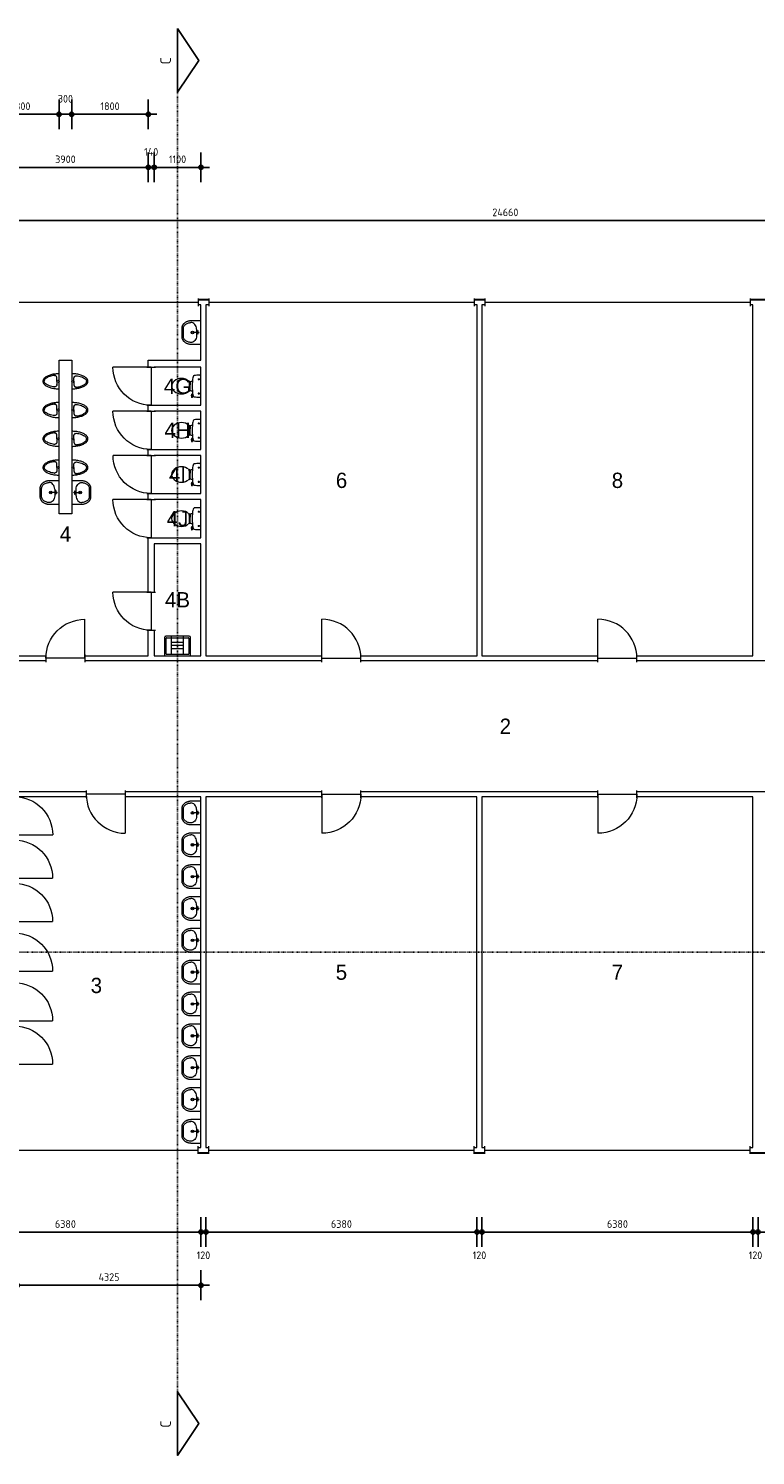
# Model space of a CAD drawing. Header units: millimetres. Extents: x 362177 to 5000048, y 157834 to 733119.
# Tile 23 of 152: x 507170 to 524288, y 284687 to 318299. Entities that reach past the tile are written whole.
import ezdxf
from ezdxf.enums import TextEntityAlignment as Align

# ---------------------------------------------------------------- set-up
doc = ezdxf.new("R2010")
doc.units = ezdxf.units.MM
doc.set_wipeout_variables(frame=1)
doc.linetypes.add('ACAD_ISO03W100', pattern=[30, 12, -18])
doc.layers.get('DEFPOINTS').update_dxf_attribs({"color": 255})
doc.layers.add('A--M$1A-_F123-', color=1, linetype='Continuous')
doc.layers.add('A--T$1A-_F123-_0_25MM', color=2, linetype='Continuous')
for name, color, linetype, lineweight in [('X-L21_C_buitenwanden', 7, 'Continuous', 30), ('X-L22_C_binnenwand', 7, 'Continuous', 13), ('X-L28_C_eiland ruimte', 7, 'Continuous', 13), ('X-L31_C_buitenwandopening', 1, 'Continuous', 5), ('X-L32_C_binnenwandopeningen', 3, 'Continuous', 5), ('X-L74_C_sanitair', 5, 'Continuous', 5), ('X-T22_C_ruimtelabel', 7, 'Continuous', 5)]:
    doc.layers.add(name, color=color, linetype=linetype, lineweight=lineweight)
doc.styles.add('ALFA-0_18', font='iso3098.shx', dxfattribs={"height": 180})
doc.styles.add('ALFA-0_25', font='iso3098.shx', dxfattribs={"height": 250})
doc.dimstyles.new('ALFA-0_18', dxfattribs={"dimscale": 100, "dimtxt": 0.18, "dimasz": 1, "dimexe": 1.25, "dimexo": 0.625, "dimgap": 1, "dimtad": 1, "dimdec": 0, "dimzin": 0, "dimdsep": 46, "dimtxsty": 'ALFA-0_18', "dimblk": 'diminfradot', "dimblk1": 'diminfradot', "dimblk2": 'diminfradot', "dimsah": 1, "dimcen": 2.5, "dimse1": 1, "dimse2": 1, "dimclrd": 141, "dimclrt": 1, "dimadec": 0, "dimazin": 0, "dimtfac": 1, "dimtmove": 2, "dimatfit": 3, "dimldrblk": 'diminfrapyl', "dimfxl": 1, "dimtolj": 1, "dimtzin": 0, "dimarcsym": 0})

# ---------------------------------------------------------------- blocks, each defined once
blk = doc.blocks.new('diminfradot')
at = {"color": 0}
for p, q in [((0, -3.5), (0, 3.5)), ((-2, 0), (2, 0))]:
    blk.add_line(p, q, dxfattribs=at)
for radius in [0.5, 0.25]:
    blk.add_circle((0, 0), radius, dxfattribs=at)
blk = doc.blocks.new('*D124')
at = {"layer": 'A--M$1A-_F123-', "color": 141, "lineweight": -2, "transparency": 16777216}
blk.add_line((504948, 289948), (511128, 289948), dxfattribs=at)
at = {"layer": 'DEFPOINTS', "color": 0, "transparency": 16777216}
for p in [(504848, 291939), (511228, 291939), (511228, 289948)]:
    blk.add_point(p, dxfattribs=at)
at = {"layer": 'A--M$1A-_F123-', "color": 141, "lineweight": -2, "transparency": 16777216, "xscale": 100, "yscale": 100, "zscale": 100, "rotation": 180}
blk.add_blockref('diminfradot', (504848, 289948), dxfattribs=at)
at = {"layer": 'A--M$1A-_F123-', "color": 141, "lineweight": -2, "transparency": 16777216, "xscale": 100, "yscale": 100, "zscale": 100}
blk.add_blockref('diminfradot', (511228, 289948), dxfattribs=at)
at = {"layer": 'A--M$1A-_F123-', "color": 1, "transparency": 16777216, "insert": (508038, 290138), "char_height": 180, "attachment_point": 5, "style": 'ALFA-0_18'}
blk.add_mtext('\\A1;6380', dxfattribs=at)
blk = doc.blocks.new('diminfrapyl')
at = {"color": 0}
blk.add_solid([(0, 0), (-4, 0.7), (-4, -0.7)], dxfattribs=at)
blk = doc.blocks.new('*D125')
at = {"layer": 'A--M$1A-_F123-', "color": 141, "lineweight": -2, "transparency": 16777216}
for p, q in [((511128, 289948), (511028, 289948)), ((511228, 289948), (511348, 289948)), ((511448, 289948), (511548, 289948))]:
    blk.add_line(p, q, dxfattribs=at)
at = {"layer": 'DEFPOINTS', "color": 0, "transparency": 16777216}
for p in [(511228, 291939), (511348, 291939), (511348, 289948)]:
    blk.add_point(p, dxfattribs=at)
at = {"layer": 'A--M$1A-_F123-', "color": 141, "lineweight": -2, "transparency": 16777216, "xscale": 100, "yscale": 100, "zscale": 100}
blk.add_blockref('diminfradot', (511228, 289948), dxfattribs=at)
at = {"layer": 'A--M$1A-_F123-', "color": 141, "lineweight": -2, "transparency": 16777216, "xscale": 100, "yscale": 100, "zscale": 100, "rotation": 180}
blk.add_blockref('diminfradot', (511348, 289948), dxfattribs=at)
at = {"layer": 'A--M$1A-_F123-', "color": 1, "transparency": 16777216, "insert": (511288, 289403), "char_height": 180, "attachment_point": 5, "style": 'ALFA-0_18'}
blk.add_mtext('\\A1;120', dxfattribs=at)
blk = doc.blocks.new('*D126')
at = {"layer": 'A--M$1A-_F123-', "color": 141, "lineweight": -2, "transparency": 16777216}
blk.add_line((511448, 289948), (517628, 289948), dxfattribs=at)
at = {"layer": 'DEFPOINTS', "color": 0, "transparency": 16777216}
for p in [(511348, 291939), (517728, 291939), (517728, 289948)]:
    blk.add_point(p, dxfattribs=at)
at = {"layer": 'A--M$1A-_F123-', "color": 141, "lineweight": -2, "transparency": 16777216, "xscale": 100, "yscale": 100, "zscale": 100, "rotation": 180}
blk.add_blockref('diminfradot', (511348, 289948), dxfattribs=at)
at = {"layer": 'A--M$1A-_F123-', "color": 141, "lineweight": -2, "transparency": 16777216, "xscale": 100, "yscale": 100, "zscale": 100}
blk.add_blockref('diminfradot', (517728, 289948), dxfattribs=at)
at = {"layer": 'A--M$1A-_F123-', "color": 1, "transparency": 16777216, "insert": (514538, 290138), "char_height": 180, "attachment_point": 5, "style": 'ALFA-0_18'}
blk.add_mtext('\\A1;6380', dxfattribs=at)
blk = doc.blocks.new('*D127')
at = {"layer": 'A--M$1A-_F123-', "color": 141, "lineweight": -2, "transparency": 16777216}
for p, q in [((517628, 289948), (517528, 289948)), ((517728, 289948), (517848, 289948)), ((517948, 289948), (518048, 289948))]:
    blk.add_line(p, q, dxfattribs=at)
at = {"layer": 'DEFPOINTS', "color": 0, "transparency": 16777216}
for p in [(517728, 291939), (517848, 291939), (517848, 289948)]:
    blk.add_point(p, dxfattribs=at)
at = {"layer": 'A--M$1A-_F123-', "color": 141, "lineweight": -2, "transparency": 16777216, "xscale": 100, "yscale": 100, "zscale": 100}
blk.add_blockref('diminfradot', (517728, 289948), dxfattribs=at)
at = {"layer": 'A--M$1A-_F123-', "color": 141, "lineweight": -2, "transparency": 16777216, "xscale": 100, "yscale": 100, "zscale": 100, "rotation": 180}
blk.add_blockref('diminfradot', (517848, 289948), dxfattribs=at)
at = {"layer": 'A--M$1A-_F123-', "color": 1, "transparency": 16777216, "insert": (517788, 289403), "char_height": 180, "attachment_point": 5, "style": 'ALFA-0_18'}
blk.add_mtext('\\A1;120', dxfattribs=at)
blk = doc.blocks.new('*D128')
at = {"layer": 'A--M$1A-_F123-', "color": 141, "lineweight": -2, "transparency": 16777216}
blk.add_line((517948, 289948), (524128, 289948), dxfattribs=at)
at = {"layer": 'DEFPOINTS', "color": 0, "transparency": 16777216}
for p in [(517848, 291939), (524228, 291939), (524228, 289948)]:
    blk.add_point(p, dxfattribs=at)
at = {"layer": 'A--M$1A-_F123-', "color": 141, "lineweight": -2, "transparency": 16777216, "xscale": 100, "yscale": 100, "zscale": 100, "rotation": 180}
blk.add_blockref('diminfradot', (517848, 289948), dxfattribs=at)
at = {"layer": 'A--M$1A-_F123-', "color": 141, "lineweight": -2, "transparency": 16777216, "xscale": 100, "yscale": 100, "zscale": 100}
blk.add_blockref('diminfradot', (524228, 289948), dxfattribs=at)
at = {"layer": 'A--M$1A-_F123-', "color": 1, "transparency": 16777216, "insert": (521038, 290138), "char_height": 180, "attachment_point": 5, "style": 'ALFA-0_18'}
blk.add_mtext('\\A1;6380', dxfattribs=at)
blk = doc.blocks.new('*D129')
at = {"layer": 'A--M$1A-_F123-', "color": 141, "lineweight": -2, "transparency": 16777216}
for p, q in [((524128, 289948), (524028, 289948)), ((524228, 289948), (524348, 289948)), ((524448, 289948), (524548, 289948))]:
    blk.add_line(p, q, dxfattribs=at)
at = {"layer": 'DEFPOINTS', "color": 0, "transparency": 16777216}
for p in [(524228, 291939), (524348, 291939), (524348, 289948)]:
    blk.add_point(p, dxfattribs=at)
at = {"layer": 'A--M$1A-_F123-', "color": 141, "lineweight": -2, "transparency": 16777216, "xscale": 100, "yscale": 100, "zscale": 100}
blk.add_blockref('diminfradot', (524228, 289948), dxfattribs=at)
at = {"layer": 'A--M$1A-_F123-', "color": 141, "lineweight": -2, "transparency": 16777216, "xscale": 100, "yscale": 100, "zscale": 100, "rotation": 180}
blk.add_blockref('diminfradot', (524348, 289948), dxfattribs=at)
at = {"layer": 'A--M$1A-_F123-', "color": 1, "transparency": 16777216, "insert": (524288, 289403), "char_height": 180, "attachment_point": 5, "style": 'ALFA-0_18'}
blk.add_mtext('\\A1;120', dxfattribs=at)
blk = doc.blocks.new('*D130')
at = {"layer": 'A--M$1A-_F123-', "color": 141, "lineweight": -2, "transparency": 16777216}
blk.add_line((524448, 289948), (530628, 289948), dxfattribs=at)
at = {"layer": 'DEFPOINTS', "color": 0, "transparency": 16777216}
for p in [(524348, 291939), (530728, 291939), (530728, 289948)]:
    blk.add_point(p, dxfattribs=at)
at = {"layer": 'A--M$1A-_F123-', "color": 141, "lineweight": -2, "transparency": 16777216, "xscale": 100, "yscale": 100, "zscale": 100, "rotation": 180}
blk.add_blockref('diminfradot', (524348, 289948), dxfattribs=at)
at = {"layer": 'A--M$1A-_F123-', "color": 141, "lineweight": -2, "transparency": 16777216, "xscale": 100, "yscale": 100, "zscale": 100}
blk.add_blockref('diminfradot', (530728, 289948), dxfattribs=at)
at = {"layer": 'A--M$1A-_F123-', "color": 1, "transparency": 16777216, "insert": (527538, 290138), "char_height": 180, "attachment_point": 5, "style": 'ALFA-0_18'}
blk.add_mtext('\\A1;6380', dxfattribs=at)
blk = doc.blocks.new('*D157')
at = {"layer": 'A--M$1A-_F123-', "color": 141, "lineweight": -2, "transparency": 16777216}
blk.add_line((506168, 313779), (530628, 313779), dxfattribs=at)
at = {"layer": 'DEFPOINTS', "color": 0, "transparency": 16777216}
for p in [(530728, 313779), (506068, 300324), (530728, 300324)]:
    blk.add_point(p, dxfattribs=at)
at = {"layer": 'A--M$1A-_F123-', "color": 141, "lineweight": -2, "transparency": 16777216, "xscale": 100, "yscale": 100, "zscale": 100, "rotation": 180}
blk.add_blockref('diminfradot', (506068, 313779), dxfattribs=at)
at = {"layer": 'A--M$1A-_F123-', "color": 141, "lineweight": -2, "transparency": 16777216, "xscale": 100, "yscale": 100, "zscale": 100}
blk.add_blockref('diminfradot', (530728, 313779), dxfattribs=at)
at = {"layer": 'A--M$1A-_F123-', "color": 1, "transparency": 16777216, "insert": (518398, 313969), "char_height": 180, "attachment_point": 5, "style": 'ALFA-0_18'}
blk.add_mtext('\\A1;24660', dxfattribs=at)
blk = doc.blocks.new('*D173')
at = {"layer": 'A--M$1A-_F123-', "color": 141, "lineweight": -2, "transparency": 16777216}
blk.add_line((507003, 288698), (511128, 288698), dxfattribs=at)
at = {"layer": 'DEFPOINTS', "color": 0, "transparency": 16777216}
for p in [(506903, 293784), (511228, 291939), (511228, 288698)]:
    blk.add_point(p, dxfattribs=at)
at = {"layer": 'A--M$1A-_F123-', "color": 141, "lineweight": -2, "transparency": 16777216, "xscale": 100, "yscale": 100, "zscale": 100, "rotation": 180}
blk.add_blockref('diminfradot', (506903, 288698), dxfattribs=at)
at = {"layer": 'A--M$1A-_F123-', "color": 141, "lineweight": -2, "transparency": 16777216, "xscale": 100, "yscale": 100, "zscale": 100}
blk.add_blockref('diminfradot', (511228, 288698), dxfattribs=at)
at = {"layer": 'A--M$1A-_F123-', "color": 1, "transparency": 16777216, "insert": (509065, 288888), "char_height": 180, "attachment_point": 5, "style": 'ALFA-0_18'}
blk.add_mtext('\\A1;4325', dxfattribs=at)
blk = doc.blocks.new('*D188')
at = {"layer": 'A--M$1A-_F123-', "color": 141, "lineweight": -2, "transparency": 16777216}
blk.add_line((506188, 315029), (509888, 315029), dxfattribs=at)
at = {"layer": 'DEFPOINTS', "color": 0, "transparency": 16777216}
for p in [(509988, 315029), (506088, 303524), (509988, 303524)]:
    blk.add_point(p, dxfattribs=at)
at = {"layer": 'A--M$1A-_F123-', "color": 141, "lineweight": -2, "transparency": 16777216, "xscale": 100, "yscale": 100, "zscale": 100, "rotation": 180}
blk.add_blockref('diminfradot', (506088, 315029), dxfattribs=at)
at = {"layer": 'A--M$1A-_F123-', "color": 141, "lineweight": -2, "transparency": 16777216, "xscale": 100, "yscale": 100, "zscale": 100}
blk.add_blockref('diminfradot', (509988, 315029), dxfattribs=at)
at = {"layer": 'A--M$1A-_F123-', "color": 1, "transparency": 16777216, "insert": (508038, 315219), "char_height": 180, "attachment_point": 5, "style": 'ALFA-0_18'}
blk.add_mtext('\\A1;3900', dxfattribs=at)
blk = doc.blocks.new('*D189')
at = {"layer": 'A--M$1A-_F123-', "color": 141, "lineweight": -2, "transparency": 16777216}
for p, q in [((509888, 315029), (509788, 315029)), ((509988, 315029), (510128, 315029)), ((510228, 315029), (510328, 315029))]:
    blk.add_line(p, q, dxfattribs=at)
at = {"layer": 'DEFPOINTS', "color": 0, "transparency": 16777216}
for p in [(510128, 315029), (509988, 303524), (510128, 303524)]:
    blk.add_point(p, dxfattribs=at)
at = {"layer": 'A--M$1A-_F123-', "color": 141, "lineweight": -2, "transparency": 16777216, "xscale": 100, "yscale": 100, "zscale": 100}
blk.add_blockref('diminfradot', (509988, 315029), dxfattribs=at)
at = {"layer": 'A--M$1A-_F123-', "color": 141, "lineweight": -2, "transparency": 16777216, "xscale": 100, "yscale": 100, "zscale": 100, "rotation": 180}
blk.add_blockref('diminfradot', (510128, 315029), dxfattribs=at)
at = {"layer": 'A--M$1A-_F123-', "color": 1, "transparency": 16777216, "insert": (510058, 315394), "char_height": 180, "attachment_point": 5, "style": 'ALFA-0_18'}
blk.add_mtext('\\A1;140', dxfattribs=at)
blk = doc.blocks.new('*D190')
at = {"layer": 'A--M$1A-_F123-', "color": 141, "lineweight": -2, "transparency": 16777216}
blk.add_line((510228, 315029), (511128, 315029), dxfattribs=at)
at = {"layer": 'DEFPOINTS', "color": 0, "transparency": 16777216}
for p in [(511228, 315029), (510128, 303524), (511228, 303524)]:
    blk.add_point(p, dxfattribs=at)
at = {"layer": 'A--M$1A-_F123-', "color": 141, "lineweight": -2, "transparency": 16777216, "xscale": 100, "yscale": 100, "zscale": 100, "rotation": 180}
blk.add_blockref('diminfradot', (510128, 315029), dxfattribs=at)
at = {"layer": 'A--M$1A-_F123-', "color": 141, "lineweight": -2, "transparency": 16777216, "xscale": 100, "yscale": 100, "zscale": 100}
blk.add_blockref('diminfradot', (511228, 315029), dxfattribs=at)
at = {"layer": 'A--M$1A-_F123-', "color": 1, "transparency": 16777216, "insert": (510678, 315219), "char_height": 180, "attachment_point": 5, "style": 'ALFA-0_18'}
blk.add_mtext('\\A1;1100', dxfattribs=at)
blk = doc.blocks.new('*D256')
at = {"layer": 'A--M$1A-_F123-', "color": 141, "lineweight": -2, "transparency": 16777216}
blk.add_line((476068, 311689), (476068, 310589), dxfattribs=at)
at = {"layer": 'DEFPOINTS', "color": 0, "transparency": 16777216}
for p in [(504848, 311789), (476068, 310489), (507888, 310489)]:
    blk.add_point(p, dxfattribs=at)
at = {"layer": 'A--M$1A-_F123-', "color": 141, "lineweight": -2, "transparency": 16777216, "xscale": 100, "yscale": 100, "zscale": 100}
for p, rotation in [((476068, 311789), 90), ((476068, 310489), 270)]:
    blk.add_blockref('diminfradot', p, dxfattribs=dict(at, rotation=rotation))
at = {"layer": 'A--M$1A-_F123-', "color": 1, "transparency": 16777216, "insert": (475878, 311139), "char_height": 180, "attachment_point": 5, "rotation": 90, "style": 'ALFA-0_18'}
blk.add_mtext('\\A1;1300', dxfattribs=at)
blk = doc.blocks.new('*D257')
at = {"layer": 'A--M$1A-_F123-', "color": 141, "lineweight": -2, "transparency": 16777216}
blk.add_line((476068, 310389), (476068, 306969), dxfattribs=at)
at = {"layer": 'DEFPOINTS', "color": 0, "transparency": 16777216}
for p in [(507888, 310489), (476068, 306869), (507888, 306869)]:
    blk.add_point(p, dxfattribs=at)
at = {"layer": 'A--M$1A-_F123-', "color": 141, "lineweight": -2, "transparency": 16777216, "xscale": 100, "yscale": 100, "zscale": 100}
for p, rotation in [((476068, 310489), 90), ((476068, 306869), 270)]:
    blk.add_blockref('diminfradot', p, dxfattribs=dict(at, rotation=rotation))
at = {"layer": 'A--M$1A-_F123-', "color": 1, "transparency": 16777216, "insert": (475878, 308679), "char_height": 180, "attachment_point": 5, "rotation": 90, "style": 'ALFA-0_18'}
blk.add_mtext('\\A1;3620', dxfattribs=at)
blk = doc.blocks.new('*D258')
at = {"layer": 'A--M$1A-_F123-', "color": 141, "lineweight": -2, "transparency": 16777216}
blk.add_line((476068, 306769), (476068, 303624), dxfattribs=at)
at = {"layer": 'DEFPOINTS', "color": 0, "transparency": 16777216}
for p in [(507888, 306869), (476068, 303524), (506088, 303524)]:
    blk.add_point(p, dxfattribs=at)
at = {"layer": 'A--M$1A-_F123-', "color": 141, "lineweight": -2, "transparency": 16777216, "xscale": 100, "yscale": 100, "zscale": 100}
for p, rotation in [((476068, 306869), 90), ((476068, 303524), 270)]:
    blk.add_blockref('diminfradot', p, dxfattribs=dict(at, rotation=rotation))
at = {"layer": 'A--M$1A-_F123-', "color": 1, "transparency": 16777216, "insert": (475878, 305196.5), "char_height": 180, "attachment_point": 5, "rotation": 90, "style": 'ALFA-0_18'}
blk.add_mtext('\\A1;3345', dxfattribs=at)
blk = doc.blocks.new('*D259')
at = {"layer": 'A--M$1A-_F123-', "color": 141, "lineweight": -2, "transparency": 16777216}
blk.add_line((474818, 311689), (474818, 303624), dxfattribs=at)
at = {"layer": 'DEFPOINTS', "color": 0, "transparency": 16777216}
for p in [(511348, 311789), (474818, 303524), (511348, 303524)]:
    blk.add_point(p, dxfattribs=at)
at = {"layer": 'A--M$1A-_F123-', "color": 141, "lineweight": -2, "transparency": 16777216, "xscale": 100, "yscale": 100, "zscale": 100}
for p, rotation in [((474818, 311789), 90), ((474818, 303524), 270)]:
    blk.add_blockref('diminfradot', p, dxfattribs=dict(at, rotation=rotation))
at = {"layer": 'A--M$1A-_F123-', "color": 1, "transparency": 16777216, "insert": (474628, 307656.5), "char_height": 180, "attachment_point": 5, "rotation": 90, "style": 'ALFA-0_18'}
blk.add_mtext('\\A1;8265', dxfattribs=at)
blk = doc.blocks.new('*D260')
at = {"layer": 'A--M$1A-_F123-', "color": 141, "lineweight": -2, "transparency": 16777216}
for p, q in [((474818, 303624), (474818, 303724)), ((474818, 303524), (474818, 303404)), ((474818, 303304), (474818, 303204))]:
    blk.add_line(p, q, dxfattribs=at)
at = {"layer": 'DEFPOINTS', "color": 0, "transparency": 16777216}
for p in [(511348, 303524), (474818, 303404), (506068, 303404)]:
    blk.add_point(p, dxfattribs=at)
at = {"layer": 'A--M$1A-_F123-', "color": 141, "lineweight": -2, "transparency": 16777216, "xscale": 100, "yscale": 100, "zscale": 100}
for p, rotation in [((474818, 303524), 270), ((474818, 303404), 90)]:
    blk.add_blockref('diminfradot', p, dxfattribs=dict(at, rotation=rotation))
at = {"layer": 'A--M$1A-_F123-', "color": 1, "transparency": 16777216, "insert": (474453, 303464), "char_height": 180, "attachment_point": 5, "rotation": 90, "style": 'ALFA-0_18'}
blk.add_mtext('\\A1;120', dxfattribs=at)
blk = doc.blocks.new('*D262')
at = {"layer": 'A--M$1A-_F123-', "color": 141, "lineweight": -2, "transparency": 16777216}
for p, q in [((474818, 300424), (474818, 300524)), ((474818, 300324), (474818, 300204)), ((474818, 300104), (474818, 300004))]:
    blk.add_line(p, q, dxfattribs=at)
at = {"layer": 'DEFPOINTS', "color": 0, "transparency": 16777216}
for p in [(474818, 300204), (506068, 300324), (511348, 300204)]:
    blk.add_point(p, dxfattribs=at)
at = {"layer": 'A--M$1A-_F123-', "color": 141, "lineweight": -2, "transparency": 16777216, "xscale": 100, "yscale": 100, "zscale": 100}
for p, rotation in [((474818, 300324), 270), ((474818, 300204), 90)]:
    blk.add_blockref('diminfradot', p, dxfattribs=dict(at, rotation=rotation))
at = {"layer": 'A--M$1A-_F123-', "color": 1, "transparency": 16777216, "insert": (474453, 300264), "char_height": 180, "attachment_point": 5, "rotation": 90, "style": 'ALFA-0_18'}
blk.add_mtext('\\A1;120', dxfattribs=at)
blk = doc.blocks.new('*D263')
at = {"layer": 'A--M$1A-_F123-', "color": 141, "lineweight": -2, "transparency": 16777216}
blk.add_line((474818, 300104), (474818, 292039), dxfattribs=at)
at = {"layer": 'DEFPOINTS', "color": 0, "transparency": 16777216}
for p in [(511348, 300204), (474818, 291939), (511348, 291939)]:
    blk.add_point(p, dxfattribs=at)
at = {"layer": 'A--M$1A-_F123-', "color": 141, "lineweight": -2, "transparency": 16777216, "xscale": 100, "yscale": 100, "zscale": 100}
for p, rotation in [((474818, 300204), 90), ((474818, 291939), 270)]:
    blk.add_blockref('diminfradot', p, dxfattribs=dict(at, rotation=rotation))
at = {"layer": 'A--M$1A-_F123-', "color": 1, "transparency": 16777216, "insert": (474628, 296071.5), "char_height": 180, "attachment_point": 5, "rotation": 90, "style": 'ALFA-0_18'}
blk.add_mtext('\\A1;8265', dxfattribs=at)
blk = doc.blocks.new('*D429')
at = {"layer": 'A--M$1A-_F123-', "color": 141, "lineweight": -2, "transparency": 16777216}
blk.add_line((506188, 316279), (507788, 316279), dxfattribs=at)
at = {"layer": 'DEFPOINTS', "color": 0, "transparency": 16777216}
for p in [(507888, 316279), (506088, 310489), (507888, 310489)]:
    blk.add_point(p, dxfattribs=at)
at = {"layer": 'A--M$1A-_F123-', "color": 141, "lineweight": -2, "transparency": 16777216, "xscale": 100, "yscale": 100, "zscale": 100, "rotation": 180}
blk.add_blockref('diminfradot', (506088, 316279), dxfattribs=at)
at = {"layer": 'A--M$1A-_F123-', "color": 141, "lineweight": -2, "transparency": 16777216, "xscale": 100, "yscale": 100, "zscale": 100}
blk.add_blockref('diminfradot', (507888, 316279), dxfattribs=at)
at = {"layer": 'A--M$1A-_F123-', "color": 1, "transparency": 16777216, "insert": (506988, 316469), "char_height": 180, "attachment_point": 5, "style": 'ALFA-0_18'}
blk.add_mtext('\\A1;1800', dxfattribs=at)
blk = doc.blocks.new('*D430')
at = {"layer": 'A--M$1A-_F123-', "color": 141, "lineweight": -2, "transparency": 16777216}
for p, q in [((507788, 316279), (507688, 316279)), ((507888, 316279), (508188, 316279)), ((508288, 316279), (508388, 316279))]:
    blk.add_line(p, q, dxfattribs=at)
at = {"layer": 'DEFPOINTS', "color": 0, "transparency": 16777216}
for p in [(508188, 316279), (507888, 310489), (508188, 310489)]:
    blk.add_point(p, dxfattribs=at)
at = {"layer": 'A--M$1A-_F123-', "color": 141, "lineweight": -2, "transparency": 16777216, "xscale": 100, "yscale": 100, "zscale": 100}
blk.add_blockref('diminfradot', (507888, 316279), dxfattribs=at)
at = {"layer": 'A--M$1A-_F123-', "color": 141, "lineweight": -2, "transparency": 16777216, "xscale": 100, "yscale": 100, "zscale": 100, "rotation": 180}
blk.add_blockref('diminfradot', (508188, 316279), dxfattribs=at)
at = {"layer": 'A--M$1A-_F123-', "color": 1, "transparency": 16777216, "insert": (508038, 316644), "char_height": 180, "attachment_point": 5, "style": 'ALFA-0_18'}
blk.add_mtext('\\A1;300', dxfattribs=at)
blk = doc.blocks.new('*D431')
at = {"layer": 'A--M$1A-_F123-', "color": 141, "lineweight": -2, "transparency": 16777216}
blk.add_line((508288, 316279), (509888, 316279), dxfattribs=at)
at = {"layer": 'DEFPOINTS', "color": 0, "transparency": 16777216}
for p in [(509988, 316279), (508188, 310489), (509988, 310489)]:
    blk.add_point(p, dxfattribs=at)
at = {"layer": 'A--M$1A-_F123-', "color": 141, "lineweight": -2, "transparency": 16777216, "xscale": 100, "yscale": 100, "zscale": 100, "rotation": 180}
blk.add_blockref('diminfradot', (508188, 316279), dxfattribs=at)
at = {"layer": 'A--M$1A-_F123-', "color": 141, "lineweight": -2, "transparency": 16777216, "xscale": 100, "yscale": 100, "zscale": 100}
blk.add_blockref('diminfradot', (509988, 316279), dxfattribs=at)
at = {"layer": 'A--M$1A-_F123-', "color": 1, "transparency": 16777216, "insert": (509088, 316469), "char_height": 180, "attachment_point": 5, "style": 'ALFA-0_18'}
blk.add_mtext('\\A1;1800', dxfattribs=at)
blk = doc.blocks.new('DVDVB_32_-S-_Raam')
at = {"linetype": 'Continuous', "lineweight": 13}
blk.add_wipeout([(0, 0.5), (1, 0.5), (1, -0.5), (0, -0.5)], dxfattribs=at)
at = {"color": 1, "linetype": 'ByBlock', "lineweight": -2}
for p, q in [((0, -0.5), (0, 0.5)), ((1, -0.5), (1, 0.5)), ((0, 0), (1, 0))]:
    blk.add_line(p, q, dxfattribs=at)
blk = doc.blocks.new('DVDVB_32_-S-_Deur')
at = {"linetype": 'Continuous', "lineweight": 13}
blk.add_wipeout([(0, -0.5), (1, -0.5), (1, 0.5), (0, 0.5)], dxfattribs=at)
at = {"color": 0, "linetype": 'ByBlock', "lineweight": -2}
for p, q in [((0, -0.5), (0, 0.5)), ((1, -0.5), (1, 0.5)), ((0, 0), (1, 0))]:
    blk.add_line(p, q, dxfattribs=at)
blk = doc.blocks.new('DVDVB_32_-S-_DraairichtingEnkel')
at = {"color": 0, "linetype": 'ByBlock', "lineweight": -2}
blk.add_line((0, 0), (0, 1), dxfattribs=at)
blk.add_arc((0, 0), 1, 0, 90, dxfattribs=at)
blk = doc.blocks.new('DVDVB_74_-S-_Toilet')
at = {"color": 0, "linetype": 'ByBlock', "lineweight": -2}
for p, q in [((248, 0), (-248, 0)), ((-143, -45), (-184, -45)), ((-163, -66), (-163, -24)), ((-111, -200), (-111, -230)), ((-101, -271), (-101, -250)), ((-101, -250), (-57, -250)), ((-67, -250), (-67, -268)), ((-57, -250), (-57, -267)), ((-57, -255), (-35, -255)), ((-35, -255), (-35, -260)), ((-35, -260), (35, -260)), ((35, -255), (35, -260)), ((57, -255), (35, -255)), ((57, -250), (57, -266)), ((101, -250), (57, -250)), ((67, -250), (67, -267)), ((101, -270), (101, -250)), ((111, -230), (111, -200)), ((193, -45), (152, -45)), ((173, -65), (173, -25)), ((178, -192), (183, -206)), ((181, -202), (210, -196)), ((211, -197), (208, -187)), ((262, -216), (210, -224)), ((222, -205), (259, -200)), ((264, -204), (266, -210))]:
    blk.add_line(p, q, dxfattribs=at)
for centre in [(-163, -46), (173, -46)]:
    blk.add_circle(centre, 12, dxfattribs=at)
for centre, radius, start, end in [((-214, -28), 43.4, 141.7698, 181.0192), ((892, -28), 1150, 180, 186.3309), ((-217, -151), 34, 186.3309, 259.2904), ((0, 994), 1200, 259.2904, 264.6981), ((80, -457), 263, 148.9077, 230.8792), ((241, -554), 450, 146.1571, 148.9077), ((-240, -231), 129, 326.1571, 0), ((-101, -292), 20, 96.9358, 142.58), ((0, 992), 1197, 264.6981, 275.3019), ((9, -1192), 926, 84.3005, 96.9358), ((-81, -457), 263, 309.1208, 31.0923), ((99, -290), 20, 37.7817, 84.3005), ((0, 994), 1200, 275.3019, 280.7271), ((240, -231), 129, 180, 213.8429), ((-241, -554), 450, 31.0923, 33.8429), ((207, -200), 25, 195.9272, 278.4779), ((220, -196), 10, 191.8886, 277.2238), ((217, -152), 33.5, 280.7271, 353.6509), ((214, -28), 43.4, 358.9808, 38.2302), ((-893, -28), 1150, 353.6509, 0), ((260, -206), 5, 15.7398, 97.2238), ((261, -212), 5, 278.4779, 15.7398), ((0, -556), 135, 230.8792, 309.1208)]:
    blk.add_arc(centre, radius, start, end, dxfattribs=at)
blk = doc.blocks.new('DVDVB_74_-S-_Urinoir')
at = {"color": 0, "linetype": 'ByBlock', "lineweight": -2}
blk.add_circle((0, -25), 25, dxfattribs=at)
blk.add_open_spline([(177, 0), (0, 0), (-178, 0)], degree=2, dxfattribs=at)
for points, weights, knots in [([(-178, 0), (-178, -380), (0, -380), (177, -380), (177, 0)], [1, 0.707106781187, 1, 0.707106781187, 1], [0, 0, 0, 0.25, 0.25, 0.5, 0.5, 0.5]), ([(-1, -50), (-41, -50), (-81, -50), (-140, -50), (-140, -110), (-141, -111), (-141, -113), (-140, -113), (-140, -113), (-106, -344), (-4, -350)], [1, 1, 1, 0.707106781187, 1, 1, 1, 1, 1, 0.817166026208, 0.992380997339], [0, 0, 0, 0.2, 0.2, 0.4, 0.4, 0.6, 0.6, 0.8, 0.8, 0.9958328, 0.9958328, 0.9958328]), ([(-7, -50), (32, -50), (71, -50), (72, -50), (72, -50), (132, -50), (132, -110), (132, -110), (131, -110), (131, -111), (131, -113), (132, -113), (132, -113), (99, -344), (-4, -350)], [1, 1, 1, 1, 1, 0.707106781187, 1, 1, 1, 1, 1, 1, 1, 0.817166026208, 0.992380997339], [0, 0, 0, 0.1428571, 0.1428571, 0.2857143, 0.2857143, 0.4285714, 0.4285714, 0.5714286, 0.5714286, 0.7142857, 0.7142857, 0.8571429, 0.8571429, 0.9970234, 0.9970234, 0.9970234])]:
    blk.add_rational_spline(points, weights, degree=2, knots=knots, dxfattribs=at)
blk = doc.blocks.new('DVDVB_74_-S-_Wasbak')
at = {"color": 0, "linetype": 'ByBlock', "lineweight": -2}
for p, q in [((-79, -100), (79, -100)), ((0, -65), (-45, -82)), ((-37, -64), (-29, -89)), ((0, -65), (0, -153)), ((0, -65), (45, -82)), ((37, -64), (29, -89))]:
    blk.add_line(p, q, dxfattribs=at)
for centre, radius in [((0, -196), 30), ((0, -196), 20), ((0, -66), 17.5)]:
    blk.add_circle(centre, radius, dxfattribs=at)
blk.add_ellipse((-96, -211), major_axis=(136, 40), ratio=0.751905, start_param=1.224555, end_param=2.997882, dxfattribs=at)
at = {"color": 0, "linetype": 'ByBlock', "lineweight": -2, "extrusion": (0, 0, -1)}
blk.add_ellipse((96, -211), major_axis=(-136, 40), ratio=0.751905, start_param=1.224555, end_param=2.997882, dxfattribs=at)
at = {"color": 0, "linetype": 'ByBlock', "lineweight": -2}
for points in [[(-275, 0), (-275, -118), (-275, -235)], [(275, 0), (0, 0), (-275, 0)], [(275, -236), (275, -118), (275, 0)], [(-92, -451), (0, -450), (91, -450)]]:
    blk.add_open_spline(points, degree=2, dxfattribs=at)
for points in [[(-275, -235), (-270, -456), (-92, -451)], [(91, -450), (270, -456), (275, -236)]]:
    blk.add_rational_spline(points, [1, 0.707108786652, 1], degree=2, dxfattribs=at)
blk.add_rational_spline([(235, -235), (231, -415), (92, -411), (92, -410), (91, -410), (0, -410), (-91, -410), (-92, -410), (-93, -411), (-231, -415), (-235, -235)], [1, 0.707108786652, 1, 1, 1, 1, 1, 1, 1, 0.707108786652, 1], degree=2, knots=[0, 0, 0, 0.2, 0.2, 0.4, 0.4, 0.6, 0.6, 0.8, 0.8, 1, 1, 1], dxfattribs=at)
blk = doc.blocks.new('DVDVB_74_-S-_Uitstortgootsteen')
at = {"color": 0, "linetype": 'ByBlock', "lineweight": -2}
for p, q in [((305, 0), (-305, 0)), ((-305, 0), (-305, -430)), ((305, -430), (305, 0)), ((270, -35), (-270, -35)), ((-270, -415), (-270, -35)), ((-140, -35), (-140, -460)), ((140, -172), (-140, -172)), ((140, -247), (-140, -247)), ((140, -322), (-140, -322)), ((140, -35), (140, -460)), ((270, -35), (270, -415)), ((-275, -460), (275, -460)), ((260, -425), (-260, -425))]:
    blk.add_line(p, q, dxfattribs=at)
for centre, radius, start, end in [((-275, -430), 30, 180, 270), ((-260, -415), 10, 180, 270), ((260, -415), 10, 270, 0), ((275, -430), 30, 270, 0)]:
    blk.add_arc(centre, radius, start, end, dxfattribs=at)

msp = doc.modelspace()

# ---------------------------------------------------------------- linework, layer by layer
at = {"linetype": 'ACAD_ISO03W100'}
msp.add_line((473058.1, 296544), (586400.3, 296544), dxfattribs=at)
at = {"flags": 128}
for points in [[(510678, 318298.9), (511178, 317548.9), (510678, 316798.9)], [(510678, 286187.1), (511178, 285437.1), (510678, 284687.1)]]:
    msp.add_lwpolyline(points, close=True, dxfattribs=at)
at = {"layer": 'X-L21_C_buitenwanden'}
msp.add_lwpolyline([(556848, 311909), (504728, 311909), (504728, 312529), (504308, 312529), (504308, 308899), (497868, 308899), (497868, 310400), (497448, 310400), (497448, 309584), (481488, 309584), (481488, 310400), (481068, 310400), (481068, 293329), (481488, 293328), (481488, 294144), (497448, 294144), (497448, 293329), (497868, 293329), (497868, 294829), (504308, 294829), (504308, 291199), (504728, 291199), (504728, 291819), (556848, 291819)], dxfattribs=at)
at = {"layer": 'X-L22_C_binnenwand'}
for points in [[(504848, 311789), (504848, 310489), (506088, 310489), (506088, 303524), (509988, 303524), (509988, 310489), (511228, 310489), (511228, 311789)], [(511348, 311789), (511348, 303524), (517733, 303524), (517733, 311789)], [(517848, 311789), (517848, 303524), (524228, 303524), (524228, 311789)], [(510128, 309424), (511228, 309424), (511228, 310324), (510128, 310324)], [(510128, 309284), (510128, 308384), (511228, 308384), (511228, 309284)], [(510128, 308244), (510128, 307344), (511228, 307344), (511228, 308244)], [(510128, 307204), (510128, 306304), (511228, 306304), (511228, 307204)], [(510128, 303524), (511228, 303524), (511228, 306164), (510128, 306164)], [(504848, 291939), (511228, 291939), (511228, 300204), (506928, 300204), (506928, 293784), (504848, 293784)], [(511348, 291939), (517728, 291939), (517728, 300204), (511348, 300204)], [(517848, 300204), (517848, 291939), (524228, 291939), (524228, 300204)]]:
    msp.add_lwpolyline(points, close=True, dxfattribs=at)
msp.add_lwpolyline([(506068, 300564), (506068, 300324), (530728, 300324), (530728, 303404), (506068, 303404), (506068, 303164)], dxfattribs=at)
at = {"layer": 'X-L28_C_eiland ruimte'}
msp.add_lwpolyline([(507888, 306869), (507888, 310489), (508188, 310489), (508188, 306869)], close=True, dxfattribs=at)

# ---------------------------------------------------------------- block references
at = {"layer": 'X-L32_C_binnenwandopeningen', "xscale": 900, "yscale": -900, "rotation": 90}
for p in [(506838, 299304), (506837.5, 298284), (506837.5, 297264), (506837.5, 296094), (506837.5, 294924), (506837.5, 293904)]:
    msp.add_blockref('DVDVB_32_-S-_DraairichtingEnkel', p, dxfattribs=at)
at = {"layer": 'X-L74_C_sanitair', "xscale": 0.9999983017, "yscale": 0.9999983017}
for name, p, rotation in [('DVDVB_74_-S-_Wasbak', (511228, 311139), 270), ('DVDVB_74_-S-_Urinoir', (507888, 309989), 270), ('DVDVB_74_-S-_Urinoir', (508188, 309990), 90), ('DVDVB_74_-S-_Toilet', (511228, 309874), 270), ('DVDVB_74_-S-_Urinoir', (507888, 309312), 270), ('DVDVB_74_-S-_Urinoir', (508188, 309312), 90), ('DVDVB_74_-S-_Toilet', (511228, 308834), 270), ('DVDVB_74_-S-_Urinoir', (507888, 308635), 270), ('DVDVB_74_-S-_Urinoir', (508188, 308635), 90), ('DVDVB_74_-S-_Toilet', (511228, 307794), 270), ('DVDVB_74_-S-_Wasbak', (507888, 307369), 270), ('DVDVB_74_-S-_Wasbak', (508188, 307369), 90), ('DVDVB_74_-S-_Toilet', (511228, 306754), 270), ('DVDVB_74_-S-_Wasbak', (511228, 299822), 270), ('DVDVB_74_-S-_Wasbak', (511228, 299072), 270), ('DVDVB_74_-S-_Wasbak', (511228, 298322), 270), ('DVDVB_74_-S-_Wasbak', (511228, 297572), 270), ('DVDVB_74_-S-_Wasbak', (511228, 296822), 270), ('DVDVB_74_-S-_Wasbak', (511228, 296072), 270), ('DVDVB_74_-S-_Wasbak', (511228, 295322), 270), ('DVDVB_74_-S-_Wasbak', (511228, 294572), 270), ('DVDVB_74_-S-_Wasbak', (511228, 293822), 270), ('DVDVB_74_-S-_Wasbak', (511228, 293072), 270)]:
    msp.add_blockref(name, p, dxfattribs=dict(at, rotation=rotation))
at = {"layer": 'X-L74_C_sanitair'}
for name, p, rotation in [('DVDVB_74_-S-_Urinoir', (507888, 307957.6), 270), ('DVDVB_74_-S-_Urinoir', (508188, 307958), 90), ('DVDVB_74_-S-_Uitstortgootsteen', (510678, 303524), 180)]:
    msp.add_blockref(name, p, dxfattribs=dict(at, rotation=rotation))

# ---------------------------------------------------------------- texts
at = {"layer": 'A--T$1A-_F123-_0_25MM', "char_height": 250, "attachment_point": 1, "rotation": 90, "style": 'ALFA-0_25'}
for insert in [(510271.7, 317453.4), (510271.7, 285341.6)]:
    msp.add_mtext_dynamic_manual_height_columns('C', width=3321.413, gutter_width=12.5, heights=[0], dxfattribs=dict(at, insert=insert))
at = {"layer": 'X-T22_C_ruimtelabel'}
for s, p in [('4G', (510678, 309874)), ('4H', (510678, 308834)), ('4I', (510678, 307794)), ('6', (514540.5, 307656.5)), ('8', (521038, 307656.5)), ('4J', (510678, 306754)), ('4', (508038, 306391.2)), ('4B', (510678, 304844)), ('2', (518398, 301864)), ('5', (514538, 296071.5)), ('7', (521038, 296071.5)), ('3', (508767.1, 295758.7))]:
    msp.add_text(s, height=360, dxfattribs=at).set_placement(p, align=Align.MIDDLE_CENTER)

# ---------------------------------------------------------------- dimensions: what is measured, and where the dimension line sits
at = {"layer": 'A--M$1A-_F123-'}
for base, p1, p2, picture, middle in [((507888, 316279), (506088, 310489), (507888, 310489), '*D429', (506988, 316469)), ((508188, 316279), (507888, 310489), (508188, 310489), '*D430', (508038, 316644)), ((509988, 316279), (508188, 310489), (509988, 310489), '*D431', (509088, 316469)), ((509988, 315029), (506088, 303524), (509988, 303524), '*D188', (508038, 315219)), ((510128, 315029), (509988, 303524), (510128, 303524), '*D189', (510058, 315394)), ((511228, 315029), (510128, 303524), (511228, 303524), '*D190', (510678, 315219)), ((530728, 313779), (506068, 300324), (530728, 300324), '*D157', (518398, 313969))]:
    dim = msp.add_linear_dim(base=base, p1=p1, p2=p2, dimstyle='ALFA-0_18', dxfattribs=at)
    dim.commit()
    dim.dimension.update_dxf_attribs({"geometry": picture, "text_midpoint": middle})
for base, p1, p2, picture, middle in [((474818, 303524), (511348, 311789), (511348, 303524), '*D259', (474628, 307656.5)), ((476068, 310489), (504848, 311789), (507888, 310489), '*D256', (475878, 311139)), ((476068, 306869), (507888, 310489), (507888, 306869), '*D257', (475878, 308679)), ((476068, 303524), (507888, 306869), (506088, 303524), '*D258', (475878, 305196.5)), ((474818, 303404), (511348, 303524), (506068, 303404), '*D260', (474453, 303464)), ((474818, 300204), (506068, 300324), (511348, 300204), '*D262', (474453, 300264)), ((474818, 291939), (511348, 300204), (511348, 291939), '*D263', (474628, 296071.5))]:
    dim = msp.add_linear_dim(base=base, p1=p1, p2=p2, angle=90, dimstyle='ALFA-0_18', override={"dimclrd": 141}, dxfattribs=at)
    dim.commit()
    dim.dimension.update_dxf_attribs({"geometry": picture, "text_midpoint": middle})
for base, p1, p2, picture, middle in [((511228, 288698), (506903, 293784), (511228, 291939), '*D173', (509065.5, 288888)), ((511228, 289948), (504848, 291939), (511228, 291939), '*D124', (508038, 290138)), ((511348, 289948), (511228, 291939), (511348, 291939), '*D125', (511288, 289403)), ((517728, 289948), (511348, 291939), (517728, 291939), '*D126', (514538, 290138)), ((517848, 289948), (517728, 291939), (517848, 291939), '*D127', (517788, 289403)), ((524228, 289948), (517848, 291939), (524228, 291939), '*D128', (521038, 290138)), ((524348, 289948), (524228, 291939), (524348, 291939), '*D129', (524288, 289403)), ((530728, 289948), (524348, 291939), (530728, 291939), '*D130', (527538, 290138))]:
    dim = msp.add_linear_dim(base=base, p1=p1, p2=p2, dimstyle='ALFA-0_18', override={"dimclrd": 141}, dxfattribs=at)
    dim.commit()
    dim.dimension.update_dxf_attribs({"geometry": picture, "text_midpoint": middle})

# ---------------------------------------------------------------- next in the draw order: block references
at = {"layer": 'X-L31_C_buitenwandopening', "xscale": 6249.99, "yscale": 180, "rotation": 180}
for p in [(511163, 311849), (517663, 311849), (524163, 311849)]:
    msp.add_blockref('DVDVB_32_-S-_Raam', p, dxfattribs=at)
at = {"layer": 'X-L31_C_buitenwandopening', "xscale": 6249.99, "yscale": 180}
for p in [(504913, 291879), (511413, 291879), (517913, 291879)]:
    msp.add_blockref('DVDVB_32_-S-_Raam', p, dxfattribs=at)
at = {"layer": 'X-L32_C_binnenwandopeningen'}
for p, xscale, yscale, rotation in [((510058, 309284), 900, 200, 270), ((510058, 307204), 900, 200, 270), ((510058, 305024), 900, 200, 270), ((508498, 303464), 920, 180, 180), ((509448, 300264), 920, 180, 180)]:
    msp.add_blockref('DVDVB_32_-S-_Deur', p, dxfattribs=dict(at, xscale=xscale, yscale=yscale, rotation=rotation))
at = {"layer": 'X-L32_C_binnenwandopeningen', "xscale": 920, "yscale": 180}
for p in [(514078, 303464), (520578, 303464), (514078, 300264), (520578, 300264)]:
    msp.add_blockref('DVDVB_32_-S-_Deur', p, dxfattribs=at)

# ---------------------------------------------------------------- next in the draw order: linework, layer by layer
at = {"linetype": 'ACAD_ISO03W100'}
msp.add_line((510678, 284687.1), (510678, 318298.9), dxfattribs=at)

# ---------------------------------------------------------------- next in the draw order: block references
at = {"layer": 'X-L32_C_binnenwandopeningen'}
for name, p, xscale, yscale, rotation in [('DVDVB_32_-S-_Deur', (510058, 310324), 900, 200, 270), ('DVDVB_32_-S-_Deur', (510058, 308244), 897.27, 200, 270), ('DVDVB_32_-S-_DraairichtingEnkel', (510058, 305024), 900, -900, 270), ('DVDVB_32_-S-_DraairichtingEnkel', (508498, 303464), 920, -920, 180), ('DVDVB_32_-S-_DraairichtingEnkel', (509448, 300264), 920, 920, 180)]:
    msp.add_blockref(name, p, dxfattribs=dict(at, xscale=xscale, yscale=yscale, rotation=rotation))
at = {"layer": 'X-L32_C_binnenwandopeningen', "xscale": 920}
for p, yscale in [((514078, 303464), 920), ((520578, 303464), 920), ((514078, 300264), -920), ((520578, 300264), -920)]:
    msp.add_blockref('DVDVB_32_-S-_DraairichtingEnkel', p, dxfattribs=dict(at, yscale=yscale))
at = {"layer": 'X-L74_C_sanitair', "xscale": 0.9999983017, "yscale": 0.9999983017, "rotation": 270}
msp.add_blockref('DVDVB_74_-S-_Wasbak', (511228, 292322), dxfattribs=at)

# ---------------------------------------------------------------- next in the draw order: block references
at = {"layer": 'X-L32_C_binnenwandopeningen', "rotation": 270}
for p, xscale, yscale in [((510058, 310324), 900, -900), ((510058, 309284), 900, -900), ((510058, 308244), 897.27, -897.27), ((510058, 307204), 900, -900)]:
    msp.add_blockref('DVDVB_32_-S-_DraairichtingEnkel', p, dxfattribs=dict(at, xscale=xscale, yscale=yscale))

doc.saveas('drawing.dxf')
